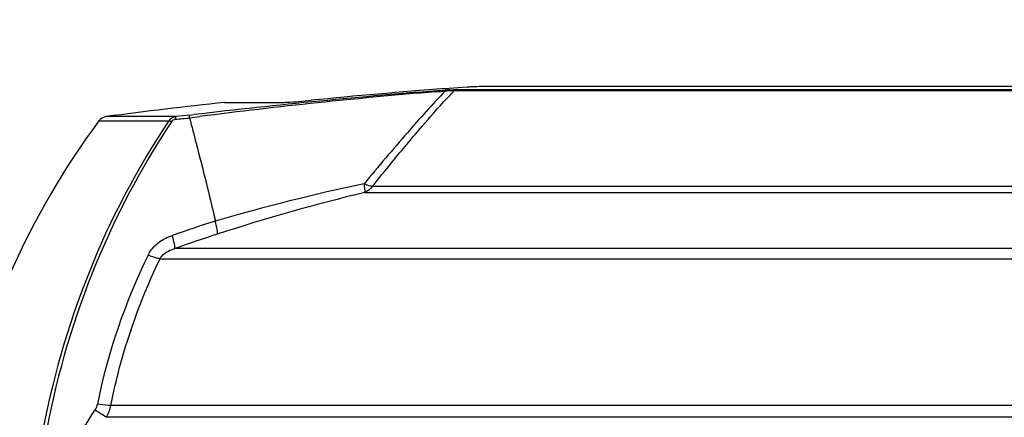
# Model space of a CAD drawing. Header units: millimetres. Extents: x 0 to 420, y 0 to 297.
# Tile 14 of 100: x 80 to 98, y 78 to 85. Entities that reach past the tile are written whole.
import ezdxf

# ---------------------------------------------------------------- set-up
doc = ezdxf.new("R2010")
doc.units = ezdxf.units.MM
doc.header["$LTSCALE"] = 23.1
doc.layers.get('0').update_dxf_attribs({"linetype": 'CONTINUOUS'})
doc.layers.add('DIM_PILOTEES', color=7, linetype='CONTINUOUS')
doc.styles.get("Standard").update_dxf_attribs({"font": 'txt', "width": 0.7})
doc.dimstyles.new('DIMSTYLE_1', dxfattribs={"dimtxt": 2.5, "dimasz": 3.5, "dimexe": 2, "dimexo": 0, "dimtad": 1, "dimlfac": 5, "dimdsep": 46, "dimtxsty": 'Standard', "dimblk": '_FILLED', "dimblk1": '_FILLED', "dimblk2": '_FILLED', "dimcen": 0, "dimazin": 2, "dimtp": 0.2, "dimtm": 0.2, "dimtfac": 1, "dimtofl": 0, "dimtmove": 0, "dimatfit": 3, "dimldrblk": '_FILLED', "dimfxl": 0, "dimtolj": 1, "dimarcsym": 0})
doc.dimstyles.new('DIMSTYLE_3', dxfattribs={"dimtxt": 2.5, "dimasz": 3.5, "dimexe": 2, "dimexo": 0, "dimtad": 1, "dimdec": 0, "dimlfac": 5, "dimdsep": 46, "dimtxsty": 'Standard', "dimblk": '_FILLED', "dimblk1": '_FILLED', "dimblk2": '_FILLED', "dimcen": 0, "dimazin": 2, "dimtp": 0.5, "dimtm": 0.5, "dimtfac": 1, "dimtdec": 0, "dimtofl": 0, "dimtmove": 0, "dimatfit": 3, "dimldrblk": '_FILLED', "dimfxl": 0, "dimtolj": 1, "dimarcsym": 0})
doc.dimstyles.new('DIMSTYLE_5', dxfattribs={"dimtxt": 2.5, "dimasz": 3.5, "dimexe": 2, "dimexo": 0, "dimtad": 1, "dimlfac": 5, "dimdsep": 46, "dimtxsty": 'Standard', "dimblk": '_FILLED', "dimblk1": '_FILLED', "dimblk2": '_FILLED', "dimcen": 0, "dimazin": 2, "dimtp": 0.5, "dimtm": 0.5, "dimtfac": 1, "dimtofl": 0, "dimtmove": 0, "dimatfit": 3, "dimldrblk": '_FILLED', "dimfxl": 0, "dimtolj": 1, "dimarcsym": 0})

# ---------------------------------------------------------------- blocks, each defined once
blk = doc.blocks.new('_FILLED')
at = {"color": 0, "linetype": 'ByBlock'}
blk.add_solid([(0, 0), (-1, 0.1429), (-1, -0.1429)], dxfattribs=at)
blk = doc.blocks.new('*D14')
at = {"layer": 'DIM_PILOTEES', "color": 2, "linetype": 'Continuous'}
for p, q in [((63.482, 78.398), (63.482, 108.414)), ((129.619, 78.398), (129.619, 108.414)), ((63.482, 106.414), (96.55, 106.414)), ((129.619, 106.414), (96.55, 106.414))]:
    blk.add_line(p, q, dxfattribs=at)
at = {"layer": 'DIM_PILOTEES', "color": 2, "linetype": 'Continuous', "xscale": 3.5, "yscale": 3.5, "zscale": 3.5, "rotation": 180}
blk.add_blockref('_FILLED', (63.482, 106.414), dxfattribs=at)
at = {"layer": 'DIM_PILOTEES', "color": 2, "linetype": 'Continuous', "xscale": 3.5, "yscale": 3.5, "zscale": 3.5}
blk.add_blockref('_FILLED', (129.619, 106.414), dxfattribs=at)
at = {"layer": 'DIM_PILOTEES', "color": 2, "linetype": 'Continuous', "insert": (96.55, 109.539), "char_height": 2.5, "width": 7.5, "attachment_point": 2, "line_spacing_factor": 0.9}
blk.add_mtext('{\\ftxt;\\W0.0001;\\H0.0001;\\~}{\\ftxt;\\W2.0;\\H2.5; }{\\ftxt;\\W0.0001;\\H0.0001;\\~}', dxfattribs=at)
blk = doc.blocks.new('*D15')
at = {"layer": 'DIM_PILOTEES', "color": 2, "linetype": 'Continuous'}
for p, q in [((68.108, 84.654), (51.484, 84.654)), ((53.484, 84.654), (53.484, 55.697)), ((53.484, 26.74), (53.484, 55.697)), ((94.168, 26.74), (51.484, 26.74))]:
    blk.add_line(p, q, dxfattribs=at)
at = {"layer": 'DIM_PILOTEES', "color": 2, "linetype": 'Continuous', "xscale": 3.5, "yscale": 3.5, "zscale": 3.5}
for p, rotation in [((53.484, 84.654), 90), ((53.484, 26.74), 270)]:
    blk.add_blockref('_FILLED', p, dxfattribs=dict(at, rotation=rotation))
at = {"layer": 'DIM_PILOTEES', "color": 2, "linetype": 'Continuous', "insert": (50.359, 55.697), "char_height": 2.5, "width": 8.83929, "attachment_point": 2, "rotation": 90, "line_spacing_factor": 0.9}
blk.add_mtext('{\\ftxt;\\W0.0001;\\H0.0001;\\~}{\\ftxt;\\W2.3571428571;\\H2.5; }{\\ftxt;\\W0.0001;\\H0.0001;\\~}', dxfattribs=at)
blk = doc.blocks.new('*D17')
at = {"layer": 'DIM_PILOTEES', "color": 2, "linetype": 'Continuous'}
for p, q in [((71.53, 63.263), (71.53, 103.414)), ((121.571, 63.263), (121.571, 103.414)), ((71.53, 101.414), (96.55, 101.414)), ((121.571, 101.414), (96.55, 101.414))]:
    blk.add_line(p, q, dxfattribs=at)
at = {"layer": 'DIM_PILOTEES', "color": 2, "linetype": 'Continuous', "xscale": 3.5, "yscale": 3.5, "zscale": 3.5, "rotation": 180}
blk.add_blockref('_FILLED', (71.53, 101.414), dxfattribs=at)
at = {"layer": 'DIM_PILOTEES', "color": 2, "linetype": 'Continuous', "xscale": 3.5, "yscale": 3.5, "zscale": 3.5}
blk.add_blockref('_FILLED', (121.571, 101.414), dxfattribs=at)
at = {"layer": 'DIM_PILOTEES', "color": 2, "linetype": 'Continuous', "insert": (96.55, 104.539), "char_height": 2.5, "width": 13.66071, "attachment_point": 2, "line_spacing_factor": 0.9}
blk.add_mtext('{\\ftxt;\\W0.0001;\\H0.0001;\\~}{\\ftxt;\\W3.6428571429;\\H2.5; }{\\ftxt;\\W0.0001;\\H0.0001;\\~}', dxfattribs=at)
blk = doc.blocks.new('*D18')
at = {"layer": 'DIM_PILOTEES', "color": 2, "linetype": 'Continuous'}
for p, q in [((115.85, 54.143), (115.85, 98.414)), ((121.571, 63.263), (121.571, 98.414)), ((115.85, 96.414), (94.529, 96.414)), ((94.529, 96.414), (118.711, 96.414)), ((129.071, 96.414), (118.711, 96.414)), ((121.571, 96.414), (129.071, 96.414))]:
    blk.add_line(p, q, dxfattribs=at)
at = {"layer": 'DIM_PILOTEES', "color": 2, "linetype": 'Continuous', "xscale": 3.5, "yscale": 3.5, "zscale": 3.5}
blk.add_blockref('_FILLED', (115.85, 96.414), dxfattribs=at)
at = {"layer": 'DIM_PILOTEES', "color": 2, "linetype": 'Continuous', "xscale": 3.5, "yscale": 3.5, "zscale": 3.5, "rotation": 180}
blk.add_blockref('_FILLED', (121.571, 96.414), dxfattribs=at)
at = {"layer": 'DIM_PILOTEES', "color": 2, "linetype": 'Continuous', "insert": (101.85, 99.539), "char_height": 2.5, "width": 10.98214, "attachment_point": 3, "line_spacing_factor": 0.9}
blk.add_mtext('{\\ftxt;\\W0.0001;\\H0.0001;\\~}{\\ftxt;\\W2.9285714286;\\H2.5; }{\\ftxt;\\W0.0001;\\H0.0001;\\~}', dxfattribs=at)

msp = doc.modelspace()

# ---------------------------------------------------------------- linework, layer by layer
at = {"color": 7, "linetype": 'Continuous'}
for p, q in [((88.1659, 84.0714), (88.2361, 84.0768)), ((88.1659, 84.0715), (88.2361, 84.0768)), ((88.2361, 84.0768), (88.4011, 84.0893)), ((88.3368, 84.0389), (105.1643, 84.0389)), ((88.3652, 84.0526), (88.6932, 84.0526)), ((88.4011, 84.0893), (88.567, 84.1016)), ((88.6932, 84.0526), (96.7377, 84.0526)), ((88.7851, 84.1118), (104.7157, 84.1118)), ((96.7377, 84.0526), (104.5829, 84.0526)), ((87.9893, 84.0126), (88.1712, 84.0273)), ((84.1521, 83.8196), (85.1932, 83.8196)), ((83.2717, 83.5614), (81.999, 83.5614)), ((83.5127, 83.5362), (83.7027, 83.5611)), ((83.5127, 83.5362), (83.7027, 83.5611)), ((83.514, 83.5871), (83.6016, 83.5975)), ((81.8641, 83.4823), (83.1362, 83.4823)), ((89.3904, 82.2909), (86.8414, 82.2908)), ((89.7491, 82.2909), (89.3904, 82.2909)), ((90.7205, 82.2909), (89.7491, 82.2909)), ((106.6585, 82.2909), (90.7205, 82.2909)), ((86.7065, 82.1821), (106.7926, 82.1822)), ((110.256, 81.1593), (83.2448, 81.1593)), ((82.9781, 80.9759), (99.7594, 80.9761)), ((111.4196, 78.306), (82.0812, 78.306)), ((111.499, 78.0912), (82.0017, 78.0912))]:
    msp.add_line(p, q, dxfattribs=at)
msp.add_lwpolyline([(87.9893, 84.0126), (88.0784, 84.0198), (88.1712, 84.0273)], dxfattribs=at)
for centre, radius, start, end in [((96.7899, -28.129), 112.5022, 94.395264, 96.732081), ((96.7262, -27.4238), 111.8234, 94.390409, 95.644794), ((88.628, 78.0656), 5.9943, 94.02076, 94.39933), ((88.5263, 79.5174), 4.5391, 93.41489, 94.02604), ((92.892, 79.5582), 6.3895, 135.47219, 136.21525), ((95.3141, -6.1116), 90.4213, 94.64647, 97.378005), ((94.2255, 78.2882), 8.231, 136.25589, 137.69702), ((96.7504, -30.356), 114.8686, 96.296605, 97.378271), ((82.0247, 83.3631), 0.2, 97.37827, 143.43049), ((94.6978, -22.5164), 106.6375, 96.020328, 96.157239), ((94.6931, -23.1287), 107.2998, 95.980248, 96.110334), ((93.4597, 74.8801), 14.438, 143.43049, 168.78996), ((94.2271, 46.5672), 36.5576, 101.89267, 106.27277), ((94.8885, 48.1553), 34.9968, 103.52055, 108.09355), ((93.5644, 51.472), 31.6722, 107.60834, 109.09698), ((93.4186, 52.3705), 30.5336, 107.9282, 109.46316), ((92.8808, 76.0756), 11.2723, 153.85811, 168.44835), ((14.6498, 120.5135), 79.3511, 326.856828, 327.793969)]:
    msp.add_arc(centre, radius, start, end, dxfattribs=at)
for points, knots in [([(88.1682, 84.0423), (88.169, 84.0415), (88.1704, 84.0351), (88.171, 84.0293), (88.1715, 84.0244)], [0, 0, 0, 0, 0.1927832, 1, 1, 1, 1]), ([(88.256, 84.0484), (88.2664, 84.049), (88.3028, 84.051), (88.3393, 84.0524), (88.3652, 84.0526)], [0, 0, 0, 0, 0.2880878, 1, 1, 1, 1]), ([(88.2653, 84.0376), (88.2725, 84.0382), (88.2963, 84.0396), (88.3202, 84.0402), (88.3368, 84.0389)], [0, 0, 0, 0, 0.3013753, 1, 1, 1, 1]), ([(88.567, 84.1016), (88.5881, 84.1031), (88.6607, 84.1079), (88.7335, 84.1118), (88.7851, 84.1118)], [0, 0, 0, 0, 0.2909372, 1, 1, 1, 1]), ([(85.1932, 83.8196), (85.2228, 83.8196), (85.4012, 83.8269), (85.579, 83.8427), (85.7271, 83.8574)], [0, 0, 0, 0, 0.1659164, 1, 1, 1, 1]), ([(88.1712, 84.0273), (87.93, 83.7833), (87.4354, 83.2216), (86.9501, 82.6528), (86.6934, 82.34)], [0, 0, 0, 0, 0.4588385, 1, 1, 1, 1]), ([(86.8414, 82.2908), (86.9582, 82.4339), (87.2346, 82.7792), (87.6665, 83.2919), (87.9841, 83.6595), (88.1378, 83.8281)], [0, 0, 0, 0, 0.2755136, 0.6596677, 1, 1, 1, 1]), ([(83.2602, 83.5059), (83.2602, 83.5189), (83.2614, 83.5358), (83.2658, 83.5592), (83.2717, 83.5614)], [0, 0, 0, 0, 0.6728024, 1, 1, 1, 1]), ([(83.5136, 83.5329), (83.5103, 83.5452), (83.5149, 83.5617), (83.5098, 83.5836), (83.514, 83.5871)], [0, 0, 0, 0, 0.7021688, 1, 1, 1, 1]), ([(83.5143, 83.5331), (83.5549, 83.3811), (83.7191, 82.7589), (83.8743, 82.1342), (83.9842, 81.6605)], [0, 0, 0, 0, 0.2444287, 1, 1, 1, 1]), ([(83.1362, 83.4823), (82.5586, 82.62), (81.5786, 80.7522), (81.0016, 78.7246), (80.8155, 77.687)], [0, 0, 0, 0, 0.4960963, 1, 1, 1, 1]), ([(83.1864, 83.4661), (82.6122, 82.6045), (81.638, 80.7391), (81.0644, 78.7157), (80.8794, 77.6802)], [0, 0, 0, 0, 0.4960633, 1, 1, 1, 1]), ([(83.1864, 83.4661), (83.1814, 83.4686), (83.1655, 83.4758), (83.1483, 83.4827), (83.1362, 83.4823)], [0, 0, 0, 0, 0.3171976, 1, 1, 1, 1]), ([(86.8408, 82.2909), (86.8301, 82.292), (86.7788, 82.3014), (86.7302, 82.3217), (86.6935, 82.3402)], [0, 0, 0, 0, 0.2084088, 1, 1, 1, 1]), ([(86.7065, 82.1822), (86.711, 82.201), (86.705, 82.2551), (86.699, 82.3071), (86.6935, 82.3402)], [0, 0, 0, 0, 0.3666054, 1, 1, 1, 1]), ([(84.0196, 81.4215), (84.0278, 81.4489), (84.0119, 81.5324), (83.9966, 81.6098), (83.9833, 81.6602)], [0, 0, 0, 0, 0.3540676, 1, 1, 1, 1]), ([(82.7616, 81.0421), (82.8046, 81.1283), (82.935, 81.2812), (83.111, 81.3691), (83.2023, 81.4011)], [0, 0, 0, 0, 0.4990916, 1, 1, 1, 1]), ([(83.2448, 81.1593), (83.2528, 81.1873), (83.2346, 81.272), (83.2172, 81.3502), (83.2023, 81.4011)], [0, 0, 0, 0, 0.3539847, 1, 1, 1, 1]), ([(82.9781, 80.9759), (82.9649, 80.9773), (82.8905, 80.9916), (82.8193, 81.0185), (82.7616, 81.0421)], [0, 0, 0, 0, 0.1756096, 1, 1, 1, 1]), ([(82.9781, 80.9759), (82.9912, 81.0017), (83.0597, 81.0905), (83.1666, 81.1377), (83.2448, 81.1593)], [0, 0, 0, 0, 0.2625906, 1, 1, 1, 1]), ([(82.0812, 78.306), (82.1279, 78.5373), (82.3425, 79.4529), (82.6714, 80.342), (82.9782, 80.9759)], [0, 0, 0, 0, 0.250983, 1, 1, 1, 1]), ([(82.0812, 78.306), (82.0665, 78.3058), (81.9845, 78.3095), (81.9031, 78.3216), (81.8368, 78.3329)], [0, 0, 0, 0, 0.1795824, 1, 1, 1, 1]), ([(82.0017, 78.0912), (81.9899, 78.0987), (81.9201, 78.1427), (81.8501, 78.1863), (81.7918, 78.2224)], [0, 0, 0, 0, 0.1695384, 1, 1, 1, 1])]:
    msp.add_open_spline(points, degree=3, knots=knots, dxfattribs=at)
for points in [[(88.1712, 84.0273), (88.2024, 84.0316), (88.2338, 84.0353), (88.2653, 84.0376)], [(88.3713, 84.0526), (88.3596, 84.0513), (88.3455, 84.0467), (88.3398, 84.0364)], [(83.2717, 83.5614), (83.2198, 83.5551), (83.1655, 83.5256), (83.1362, 83.4823)], [(83.2602, 83.5059), (83.2324, 83.5029), (83.2019, 83.4894), (83.1864, 83.4661)], [(86.8408, 82.2909), (86.8068, 82.2444), (86.7597, 82.2042), (86.7065, 82.1822)], [(81.8371, 78.3347), (81.8292, 78.295), (81.8133, 78.2563), (81.7917, 78.2221)], [(82.0017, 78.0912), (82.0388, 78.158), (82.066, 78.2312), (82.0812, 78.306)]]:
    msp.add_open_spline(points, degree=3, dxfattribs=at)

# ---------------------------------------------------------------- dimensions: what is measured, and where the dimension line sits
at = {"layer": 'DIM_PILOTEES', "color": 2, "linetype": 'Continuous'}
for base, p1, p2, text, dimstyle, picture, middle in [((129.6188, 106.414), (63.482, 78.3983), (129.6188, 78.3983), '{\\ftxt;\\W0.0001;\\H0.0001;\\~}{\\ftxt;\\W2.0;\\H2.5; }{\\ftxt;\\W0.0001;\\H0.0001;\\~}', 'DIMSTYLE_3', '*D14', (96.1932, 106.414)), ((121.5709, 101.414), (71.5299, 63.2626), (121.5709, 63.2626), '{\\ftxt;\\W0.0001;\\H0.0001;\\~}{\\ftxt;\\W3.6428571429;\\H2.5; }{\\ftxt;\\W0.0001;\\H0.0001;\\~}', 'DIMSTYLE_5', '*D17', (96.1932, 101.414)), ((121.5709, 96.414), (115.8504, 54.1426), (121.5709, 63.2626), '{\\ftxt;\\W0.0001;\\H0.0001;\\~}{\\ftxt;\\W2.9285714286;\\H2.5; }{\\ftxt;\\W0.0001;\\H0.0001;\\~}', 'DIMSTYLE_1', '*D18', (97.8325, 96.414))]:
    dim = msp.add_linear_dim(base=base, p1=p1, p2=p2, text=text, dimstyle=dimstyle, dxfattribs=at)
    dim.commit()
    dim.dimension.update_dxf_attribs({"geometry": picture, "text_midpoint": middle, "dimtype": 160})
dim = msp.add_linear_dim(base=(53.4843, 26.7402), p1=(68.1083, 84.6543), p2=(94.1679, 26.7402), angle=270, text='{\\ftxt;\\W0.0001;\\H0.0001;\\~}{\\ftxt;\\W2.3571428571;\\H2.5; }{\\ftxt;\\W0.0001;\\H0.0001;\\~}', dimstyle='DIMSTYLE_3', dxfattribs=at)
dim.commit()
dim.dimension.update_dxf_attribs({"geometry": '*D15', "text_midpoint": (53.4843, 55.3401), "dimtype": 160})

doc.saveas('drawing.dxf')
